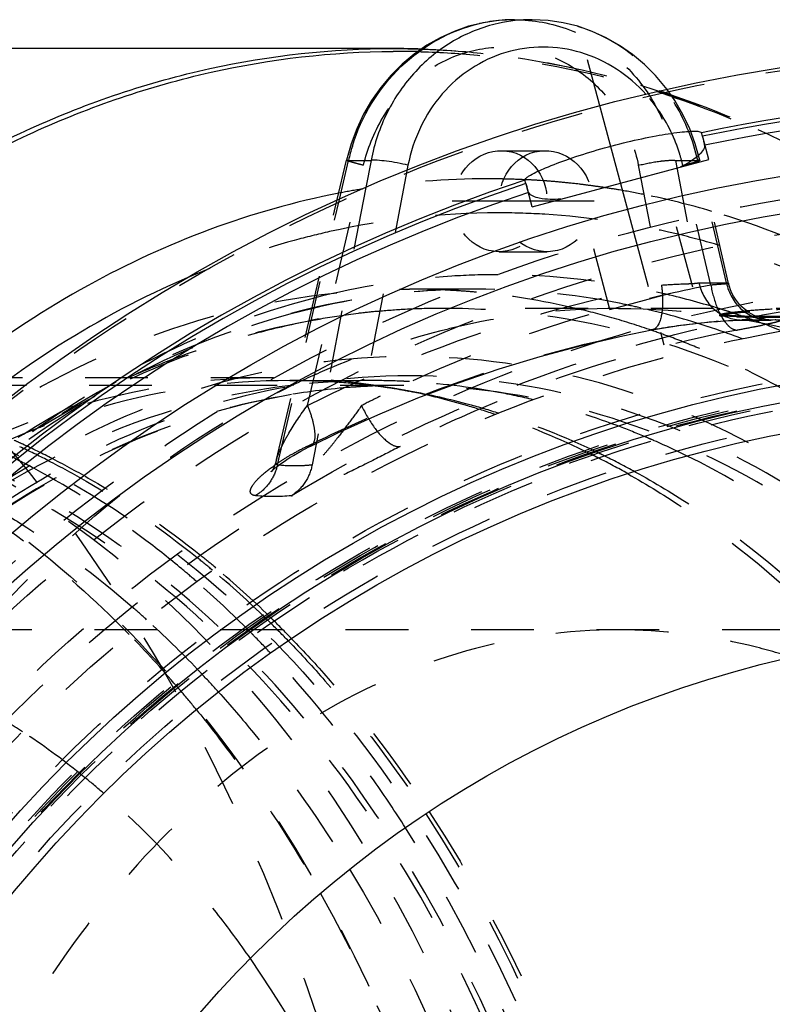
# Model space of a CAD drawing. Header units: millimetres. Extents: x 216 to 771, y 311 to 683.
# Tile 11 of 14: x 486 to 564, y 574 to 676. Entities that reach past the tile are written whole.
import ezdxf

# ---------------------------------------------------------------- set-up
doc = ezdxf.new("R2010")
doc.units = ezdxf.units.MM
doc.header["$LTSCALE"] = 65.185185
doc.linetypes.add('CENTER', pattern=[0.6, 0.375, -0.075, 0.075, -0.075])
doc.linetypes.add('HIDDEN', pattern=[0.2, 0.1, -0.1])
for name, color, linetype in [('FASEN', 7, 'CONTINUOUS'), ('KOERPER', 7, 'CONTINUOUS'), ('KONST.EL_MIT_GEO', 7, 'CONTINUOUS')]:
    doc.layers.add(name, color=color, linetype=linetype)

msp = doc.modelspace()

# ---------------------------------------------------------------- linework, layer by layer
at = {"layer": 'FASEN', "color": 8, "linetype": 'HIDDEN'}
msp.add_circle((591.28, 498.5), 140, dxfattribs=at)
msp.add_open_spline([(454.1, 638.5), (460.6, 638.5), (473.9, 636.61), (492.78, 628.36), (510.02, 615.12), (530.57, 590.92), (548.4, 551.47), (555.53, 498.5), (548.4, 445.53), (530.57, 406.08), (510.02, 381.88), (492.78, 368.64), (473.9, 360.39), (460.6, 358.5), (454.1, 358.5)], degree=3, knots=[0, 0, 0, 0, 0.051729, 0.105332, 0.162247, 0.223214, 0.356475, 0.5, 0.643526, 0.776786, 0.837753, 0.894668, 0.948272, 1, 1, 1, 1], dxfattribs=at)
at = {"layer": 'KOERPER', "color": 8, "linetype": 'HIDDEN'}
for p, q in [((570.84, 646.5), (529.76, 646.5)), ((591.28, 613.1), (451.98, 613.1)), ((492.13, 598.04), (491.99, 598.15))]:
    msp.add_line(p, q, dxfattribs=at)
msp.add_circle((591.28, 498.5), 148, dxfattribs=at)
at = {"layer": 'KOERPER', "color": 7, "linetype": 'Continuous'}
msp.add_circle((591.28, 498.5), 114.6, dxfattribs=at)
at = {"layer": 'KOERPER', "color": 8, "linetype": 'HIDDEN'}
for centre, radius, start, end in [((548.01, 571.28), 75.22, 90.0633, 103.6441), ((446.39, 541.97), 72.34, 56.7831, 58.4114), ((443.92, 538.33), 76.75, 51.2142, 56.7295), ((442.05, 535.97), 79.75, 50.7256, 51.1079), ((441.13, 534.85), 81.21, 48.9723, 50.7213)]:
    msp.add_arc(centre, radius, start, end, dxfattribs=at)
for points, knots in [([(547.93, 646.5), (554.8, 646.5), (568.86, 644.51), (588.82, 635.78), (607.04, 621.78), (628.77, 596.2), (647.62, 554.52), (652.58, 517.56), (652.58, 498.5)], [0, 0, 0, 0, 0.103456, 0.210669, 0.324498, 0.446432, 0.712952, 1, 1, 1, 1]), ([(514.22, 638.61), (515.52, 639.24), (520.71, 641.58), (526.14, 643.38), (530.27, 644.38)], [0, 0, 0, 0, 0.253656, 1, 1, 1, 1]), ([(448.32, 543.87), (450.75, 554.56), (457.23, 574.96), (472, 602.27), (490.9, 624.21), (506.28, 634.79), (514.22, 638.61)], [0, 0, 0, 0, 0.276212, 0.536517, 0.777617, 1, 1, 1, 1]), ([(547.93, 613.1), (542.61, 613.1), (531.72, 611.56), (516.27, 604.8), (502.15, 593.96), (485.33, 574.15), (470.74, 541.88), (466.89, 513.26), (466.89, 498.5)], [0, 0, 0, 0, 0.103456, 0.210669, 0.324498, 0.446432, 0.712952, 1, 1, 1, 1]), ([(565.88, 610.25), (564.42, 610.72), (558.57, 612.36), (552.47, 613.1), (547.93, 613.1)], [0, 0, 0, 0, 0.253025, 1, 1, 1, 1]), ([(509.69, 578.94), (508.56, 580.56), (504, 586.73), (498.73, 592.38), (494.43, 596.11)], [0, 0, 0, 0, 0.258164, 1, 1, 1, 1])]:
    msp.add_open_spline(points, degree=3, knots=knots, dxfattribs=at)
at = {"layer": 'KOERPER', "color": 7, "linetype": 'Continuous'}
msp.add_open_spline([(533.01, 498.5), (533.01, 505.9), (531.11, 533.96), (521.55, 561.92), (509.69, 578.94)], degree=3, knots=[0, 0, 0, 0, 0.262996, 1, 1, 1, 1], dxfattribs=at)
at = {"layer": 'KONST.EL_MIT_GEO', "color": 7, "linetype": 'Continuous'}
for p, q in [((537.1, 676.5), (538.95, 676.5)), ((524.52, 673.5), (404.6, 673.5)), ((556.66, 664.39), (556.56, 664.75)), ((556.72, 664.18), (556.66, 664.39)), ((520.14, 663.6), (519.66, 661.89)), ((518.68, 657.68), (519.66, 661.89)), ((518.93, 657.8), (519.88, 661.88)), ((519.88, 661.88), (522.22, 661.88)), ((522.22, 661.88), (521.67, 659.06)), ((526.06, 661.37), (525.95, 660.8)), ((541.93, 657.85), (554.33, 661.18)), ((538.31, 659.47), (538.21, 659.84)), ((538.31, 659.47), (538.37, 659.26))]:
    msp.add_line(p, q, dxfattribs=at)
at = {"layer": 'KONST.EL_MIT_GEO', "color": 2, "linetype": 'CENTER'}
for p, q in [((544.69, 672.37), (552.64, 642.71)), ((545.41, 657.64), (530.64, 657.64))]:
    msp.add_line(p, q, dxfattribs=at)
at = {"layer": 'KONST.EL_MIT_GEO', "color": 8, "linetype": 'HIDDEN'}
for p, q in [((557.31, 661.97), (556.72, 664.19)), ((556.39, 661.89), (555.91, 663.59)), ((535.74, 662.89), (540.31, 662.89)), ((554.33, 661.18), (557.31, 661.97)), ((515.61, 636.4), (521.44, 661.37)), ((549.99, 661.37), (552.39, 648.92)), ((553.84, 661.88), (556.29, 649.16)), ((553.84, 661.88), (556.17, 661.88)), ((557.52, 648.92), (554.61, 661.37)), ((559.14, 649.16), (556.17, 661.88)), ((559.37, 649.1), (556.39, 661.89)), ((525.95, 660.8), (521.24, 636.4)), ((555.64, 648.69), (552.43, 660.67)), ((521.67, 659.06), (516.1, 630.26)), ((521.32, 658.9), (521.17, 658.88)), ((538.39, 659.86), (538.21, 659.87)), ((538.96, 657.06), (538.36, 659.27)), ((538.63, 659.85), (538.39, 659.86)), ((540.11, 659.76), (539.81, 659.78)), ((547.04, 646.39), (543.83, 658.36)), ((512.41, 630.79), (518.68, 657.68)), ((512.5, 630.26), (518.93, 657.8)), ((538.96, 657.06), (541.93, 657.85)), ((535.72, 656.43), (535.42, 656.43)), ((535.53, 652.39), (540.52, 652.39)), ((503.37, 649.79), (503.12, 649.68)), ((547.04, 646.39), (555.64, 648.69)), ((533.21, 648.5), (526.22, 648.5)), ((548.3, 646.97), (548.02, 647.03)), ((558.45, 645.74), (558.45, 645.84)), ((558.65, 646.39), (558.55, 646.43)), ((558.84, 645.68), (558.84, 645.78)), ((560.15, 645.74), (558.84, 645.78)), ((560.15, 645.64), (558.84, 645.68)), ((560.88, 645.66), (560.68, 645.73)), ((561.54, 646.16), (561.54, 646.26)), ((562.41, 645.59), (562.02, 645.6)), ((562.29, 645.64), (562.03, 645.76)), ((562.45, 645.69), (562.16, 645.7)), ((562.79, 645.59), (562.41, 645.59)), ((562.79, 645.69), (562.45, 645.69)), ((560.68, 645.29), (560.75, 645.29)), ((560.75, 645.29), (561.37, 645.33)), ((561.38, 645.48), (561.26, 645.53)), ((561.37, 645.33), (561.69, 645.33)), ((561.69, 645.33), (563.41, 645.32)), ((561.97, 645.28), (562.88, 645.28)), ((562.88, 645.28), (563.68, 645.29)), ((563.41, 645.32), (564.22, 645.33)), ((563.68, 645.29), (564.22, 645.33)), ((551.41, 644.26), (551.25, 644.25)), ((525.52, 638.5), (454.1, 638.5)), ((512.08, 639.3), (455.23, 639.3)), ((513.78, 639), (522.34, 639)), ((526.2, 637.9), (524.53, 638.2)), ((525.18, 638.08), (525.42, 638.03)), ((515.54, 632.15), (515.89, 632.32)), ((511.86, 629.54), (511.84, 629.52)), ((511.3, 614.28), (511.48, 614.11)), ((511.66, 614.5), (511.83, 614.33)), ((509.68, 612.87), (509.55, 613)), ((504.19, 608.99), (504.34, 608.84)), ((502.04, 607.22), (502.15, 607.1))]:
    msp.add_line(p, q, dxfattribs=at)
at = {"layer": 'KONST.EL_MIT_GEO', "color": 7, "linetype": 'Continuous'}
for points in [[(537.13, 676.5), (535.45, 676.42), (533.89, 676.19), (532.36, 675.81), (530.86, 675.29), (529.41, 674.63), (528.01, 673.84), (526.69, 672.91), (525.44, 671.87)], [(552.98, 669.23), (552.83, 669.44), (551.78, 670.7), (550.62, 671.86), (549.38, 672.9), (548.05, 673.83), (546.66, 674.62), (545.2, 675.28), (543.71, 675.81), (542.17, 676.18), (540.62, 676.42), (538.97, 676.5)], [(525.44, 671.87), (524.28, 670.71), (523.23, 669.45), (522.28, 668.1), (521.44, 666.67), (520.73, 665.16), (520.14, 663.6)]]:
    msp.add_lwpolyline(points, dxfattribs=at)
at = {"layer": 'KONST.EL_MIT_GEO', "color": 8, "linetype": 'HIDDEN'}
for points in [[(555.91, 663.59), (555.33, 665.15), (554.62, 666.66), (553.78, 668.09), (552.98, 669.23)], [(560.99, 646.44), (560.74, 646.67), (560.5, 646.91), (560.28, 647.18), (560.07, 647.47), (559.89, 647.78), (559.72, 648.1), (559.58, 648.44), (559.46, 648.79), (559.37, 649.09)], [(562.03, 645.76), (561.77, 645.89), (561.51, 646.05), (561.25, 646.24), (560.99, 646.44)], [(562.79, 645.46), (562.55, 645.54), (562.29, 645.64)], [(551.41, 644.26), (551.83, 644.34), (552.26, 644.42), (552.69, 644.49), (553.13, 644.56), (553.57, 644.62), (554, 644.69), (554.43, 644.75), (554.86, 644.8), (555.28, 644.85), (555.69, 644.9), (556.09, 644.95), (556.47, 644.99), (556.85, 645.03), (557.22, 645.07), (557.57, 645.1), (557.9, 645.13), (558.22, 645.15), (558.53, 645.18), (558.82, 645.2), (559.09, 645.22), (559.35, 645.24), (559.59, 645.25), (559.81, 645.26), (560.01, 645.27), (560.19, 645.28), (560.35, 645.28), (560.49, 645.29), (560.6, 645.29), (560.68, 645.29)], [(560.75, 645.29), (561.06, 645.29), (561.97, 645.28)], [(563.56, 645.3), (563.41, 645.32), (563.23, 645.35), (563.02, 645.4), (562.79, 645.46)], [(563.76, 645.29), (563.76, 645.29), (563.73, 645.29), (563.67, 645.29), (563.56, 645.3)], [(563.7, 645.29), (563.75, 645.29), (563.76, 645.29)], [(515.95, 632.19), (518.77, 633.57), (522.91, 635.45), (527.08, 637.19), (531.29, 638.78), (535.53, 640.22), (539.79, 641.51), (544.07, 642.66), (548.37, 643.65), (551.41, 644.26)], [(511.84, 629.52), (511.86, 629.54), (511.91, 629.59), (512, 629.68), (512.12, 629.79), (512.27, 629.92), (512.46, 630.07), (512.67, 630.23), (512.92, 630.41), (513.19, 630.6), (513.48, 630.79), (513.8, 631), (514.15, 631.21), (514.52, 631.43), (514.91, 631.65), (515.32, 631.87), (515.76, 632.1), (515.95, 632.19)], [(512.41, 630.79), (512.34, 630.53), (512.24, 630.26), (512.15, 630.03), (512.05, 629.84), (511.97, 629.7), (511.9, 629.6), (511.86, 629.54)]]:
    msp.add_lwpolyline(points, dxfattribs=at)
at = {"layer": 'KONST.EL_MIT_GEO', "color": 7, "linetype": 'Continuous'}
for radius in [175, 163.86, 160, 142.5, 140.7, 137.5]:
    msp.add_circle((591.28, 498.5), radius, dxfattribs=at)
at = {"layer": 'KONST.EL_MIT_GEO', "color": 8, "linetype": 'HIDDEN'}
for radius in [174.71, 161.46, 157.93, 151.5, 150, 148, 143, 141.2, 141, 140.8, 140.5, 140, 138.27]:
    msp.add_circle((591.28, 498.5), radius, dxfattribs=at)
at = {"layer": 'KONST.EL_MIT_GEO', "color": 7, "linetype": 'Continuous'}
for centre, radius, start, end in [((537.14, 660.13), 16.37, 99.0363, 102.4501), ((537.11, 660.33), 16.17, 90.0018, 99.0336), ((538.95, 660.39), 16.11, 90.0155, 102.6215), ((537.16, 660.03), 16.48, 102.4472, 102.8762), ((524.52, 585.83), 87.67, 89.6666, 90), ((524.51, 585.67), 87.83, 88.1297, 89.6662), ((525.02, 586.1), 87.1, 90, 90.3224), ((525.02, 586.03), 87.18, 88.6836, 89.9997), ((591.28, 498.5), 169.84, 78.2065, 101.7935), ((591.28, 498.5), 169.46, 78.2136, 101.7864), ((591.28, 498.5), 168.5, 78.2222, 101.7778), ((539.69, 657.32), 20.33, 162.7022, 167.0292), ((591.28, 498.5), 169.84, 108.2065, 71.7935), ((591.28, 498.5), 169.46, 108.2136, 71.7864), ((591.28, 498.5), 168.5, 108.2222, 71.7778)]:
    msp.add_arc(centre, radius, start, end, dxfattribs=at)
at = {"layer": 'KONST.EL_MIT_GEO', "color": 8, "linetype": 'HIDDEN'}
for centre, radius, start, end in [((523.62, 579.34), 94.04, 71.465, 72.5174), ((523.06, 578.81), 94.87, 71.3392, 72.1452), ((537.89, 657.46), 17.17, 13.1528, 17.4883), ((540.62, 717.25), 57.6, 284.0601, 284.2164), ((543.1, 707.5), 47.55, 284.1988, 284.8203), ((534.42, 578.53), 81.44, 90.026, 99.2549), ((534.38, 579.44), 80.52, 89.1034, 89.9999), ((534.38, 579.36), 80.6, 88.8478, 89.1035), ((534.37, 579.21), 80.75, 87.2758, 88.8474), ((534.36, 578.96), 81.01, 86.1425, 86.9797), ((534.35, 578.8), 81.17, 85.5162, 85.9294), ((534.34, 578.65), 81.32, 84.5198, 85.516), ((534.32, 578.4), 81.57, 83.2255, 84.5196), ((534.28, 578.14), 81.83, 82.3117, 83.2257), ((534.26, 577.92), 82.05, 81.5124, 82.3117), ((534.22, 577.66), 82.31, 80.3536, 81.5122), ((534.6, 577.35), 82.63, 99.3506, 100.9809), ((534.14, 577.23), 82.75, 78.5083, 80.3528), ((533.79, 575.61), 84.41, 73.5865, 78.4945), ((535.44, 576.77), 79.66, 90.0162, 102.7042), ((535.41, 577.44), 78.99, 86.4633, 89.7747), ((533.31, 569.11), 87.61, 65.1371, 73.3077), ((557.71, 802.57), 153.42, 269.4692, 270.5308), ((526.22, 573.57), 74.93, 87.165, 89.9984), ((526.21, 573.25), 75.25, 85.9586, 87.1658), ((526.19, 573.01), 75.49, 84.6935, 85.9585), ((526.04, 571.79), 76.72, 76.972, 84.6687), ((533.15, 572.58), 75.92, 78.7084, 89.9587), ((532.86, 571.03), 77.49, 76.9989, 78.5079), ((529.8, 569.22), 77.28, 90.0335, 100.4739), ((529.88, 571.3), 75.21, 96.8799, 99.8829), ((529.79, 571.98), 74.53, 95.3343, 96.8769), ((529.77, 572.22), 74.28, 93.1009, 95.3341), ((529.76, 572.38), 74.12, 90.0007, 93.1004), ((525.62, 569.92), 78.64, 74.0397, 76.9768), ((532.42, 569.23), 79.35, 71.7556, 76.982), ((534.35, 569.07), 81.05, 72.6329, 72.9126), ((534.25, 568.74), 81.4, 71.8913, 72.5575), ((534.1, 568.27), 81.89, 71.0608, 71.8911), ((564.97, 831.6), 185.93, 268.5161, 269.1342), ((564.98, 831.97), 186.39, 268.5158, 269.0897), ((533.94, 567.81), 82.37, 70.6317, 70.9065), ((565.36, 593.14), 53.26, 94.4384, 94.6291), ((565.64, 589.55), 56.86, 94.1286, 94.4373), ((570.85, 517.34), 129.16, 90.0023, 94.1345), ((570.87, 517.13), 129.47, 93.0807, 94.1306), ((564.76, 822.42), 176.74, 269.3617, 271.4631), ((564.76, 822.19), 176.61, 269.3612, 271.4628), ((530, 570.56), 75.96, 100.272, 100.8147), ((529.97, 570.73), 75.78, 99.8799, 100.2719), ((525.12, 568.18), 80.45, 70.9367, 74.0378), ((531.67, 566.9), 81.8, 69.1246, 71.7658), ((466.7, 1136.26), 500.82, 280.7672, 280.962), ((561.38, 624.59), 20.74, 90.8704, 91.7792), ((561.26, 632.48), 12.85, 89.5444, 90.9027), ((533.7, 567.13), 83.1, 68.9633, 70.5386), ((532.54, 796.67), 154.91, 280.9363, 281.2963), ((533.35, 566.24), 84.05, 67.9385, 68.9643), ((560.43, 595.55), 49.56, 99.9481, 100.6734), ((524.64, 566.78), 81.92, 69.5981, 70.9414), ((524.16, 565.51), 83.29, 67.2522, 69.5951), ((512.04, 568.17), 71.13, 79.8895, 89.966), ((513.78, 569.01), 69.99, 89.5588, 90), ((522.36, 568.45), 70.55, 90.0115, 96.6414), ((513.77, 568.75), 70.25, 86.5854, 89.557), ((513.74, 568.22), 70.78, 83.5086, 86.5843), ((513.7, 567.88), 71.12, 83.0704, 83.5104), ((513.68, 567.65), 71.35, 81.5482, 83.0698), ((522.34, 568.83), 70.17, 87.3965, 89.9987), ((525.52, 568.58), 69.92, 90.0013, 92.5839), ((522.33, 568.61), 70.39, 86.8262, 87.3974), ((522.26, 567.74), 71.26, 79.3195, 86.808), ((525.59, 567.59), 70.92, 94.0499, 99.4311), ((525.53, 568.28), 70.22, 92.5835, 94.0415), ((513.62, 567.27), 71.74, 79.902, 81.548), ((511.87, 567.14), 72.17, 79.3722, 79.9027), ((511.83, 566.93), 72.38, 78.5592, 79.1811), ((511.59, 565.82), 73.53, 73.6655, 78.5451), ((513.41, 566.19), 72.84, 74.8274, 79.8899), ((522.03, 566.47), 72.56, 76.408, 79.3257), ((584.77, 512.41), 139.32, 116.2492, 117.13), ((512.94, 564.42), 74.67, 72.3907, 74.8338), ((511.05, 563.94), 75.48, 71.3565, 73.6738), ((510.07, 561.12), 78.46, 63.5797, 71.337), ((512.02, 561.62), 77.62, 64.3769, 72.3707), ((452.43, 559.37), 80.38, 65.282, 65.9959), ((451.79, 558.01), 81.88, 62.8802, 65.2766), ((520.05, 560.37), 78.98, 66.9729, 67.2084), ((519.93, 560.09), 79.28, 66.4172, 66.9727), ((519.33, 558.74), 80.76, 63.7314, 66.4102), ((451.66, 558.03), 81.55, 63.0217, 65.3136), ((527, 608.53), 26.25, 119.2063, 122.0831), ((529.83, 603.48), 32.03, 116.498, 119.2198), ((508.44, 557.6), 82.34, 63.4312, 63.653), ((510.49, 558.19), 81.37, 64.2162, 64.4512), ((510.33, 557.86), 81.74, 63.7229, 64.216), ((448.01, 556.8), 82.92, 61.818, 63.8968), ((524.28, 612.87), 21.13, 122.0844, 124.8263), ((514.28, 645.87), 15.71, 263.495, 271.3702), ((514.25, 647.11), 16.95, 271.3799, 276.2762), ((508.28, 557.28), 82.7, 62.9557, 63.431), ((507.6, 555.97), 84.18, 60.6314, 62.9502), ((509.66, 556.51), 83.24, 61.2996, 63.7169), ((513.71, 629.36), 2.34, 275.8577, 278.5969), ((442.35, 543.83), 98.56, 49.9586, 51.1703), ((442.51, 543.89), 98.82, 49.9398, 51.1593), ((438.21, 542.51), 100.29, 48.9126, 50.0847), ((439.83, 540.85), 102.47, 45.7724, 49.9485), ((440.04, 540.98), 102.64, 45.7481, 49.93), ((434.9, 538.8), 105.25, 44.8262, 48.8802), ((431.52, 540.06), 100.15, 47.7111, 48.8649), ((419.79, 536.83), 108.25, 44.4321, 45.5018), ((428.93, 537.23), 103.99, 43.6377, 47.7015), ((436.66, 537.51), 107.08, 45.4138, 45.6751), ((436.86, 537.62), 107.26, 45.404, 45.6576), ((435.73, 536.49), 108.86, 44.0505, 45.4012), ((432.34, 536.23), 108.88, 44.4628, 44.7387), ((435.64, 536.48), 108.52, 44.0498, 45.4113), ((416.82, 533.94), 112.4, 40.6907, 44.4227), ((431.19, 535.11), 110.48, 43.1471, 44.4603), ((425.56, 533.93), 108.71, 43.2911, 43.558), ((424.37, 532.82), 110.33, 41.988, 43.2886), ((413.04, 530.61), 117.44, 40.3978, 40.6408), ((411.84, 529.59), 119.02, 39.1929, 40.3956)]:
    msp.add_arc(centre, radius, start, end, dxfattribs=at)
for centre, major_axis in [((535.64, 657.64), (0.7, 5.21)), ((540.41, 657.64), (-0.7, 5.21))]:
    msp.add_ellipse(centre, major_axis=major_axis, ratio=0.921388, dxfattribs=at)
for points, knots in [([(537.13, 676.5), (539.07, 676.5), (543.01, 675.77), (548.16, 672.62), (552.02, 667.82), (553.44, 663.91), (553.84, 661.88)], [0, 0, 0, 0, 0.243001, 0.489092, 0.741311, 1, 1, 1, 1]), ([(556.17, 661.88), (555.7, 663.92), (554.14, 667.84), (550.13, 672.62), (544.9, 675.76), (540.92, 676.5), (538.97, 676.5)], [0, 0, 0, 0, 0.25845, 0.511764, 0.758502, 1, 1, 1, 1]), ([(404.6, 673.5), (412.73, 673.5), (429.35, 671.14), (452.95, 660.82), (474.5, 644.27), (500.19, 614.03), (517.73, 575.2), (526.78, 532.55), (529.13, 498.5), (526.78, 464.45), (517.73, 421.8), (500.19, 382.97), (474.5, 352.73), (452.95, 336.18), (429.35, 325.86), (412.73, 323.5), (404.6, 323.5)], [0, 0, 0, 0, 0.051692, 0.105258, 0.162132, 0.223055, 0.356218, 0.427422, 0.5, 0.572578, 0.643782, 0.776945, 0.837868, 0.894742, 0.948308, 1, 1, 1, 1]), ([(521.44, 661.37), (521.84, 663.08), (523.16, 666.38), (526.54, 670.4), (530.97, 673.04), (535.95, 673.96), (540.9, 673.05), (545.24, 670.4), (548.47, 666.36), (549.66, 663.07), (549.99, 661.37)], [0, 0, 0, 0, 0.130135, 0.25776, 0.382061, 0.503633, 0.624341, 0.746467, 0.871602, 1, 1, 1, 1]), ([(524.52, 673.5), (532.64, 673.5), (549.27, 671.14), (572.87, 660.82), (594.42, 644.27), (620.1, 614.03), (637.64, 575.2), (646.7, 532.55), (649.05, 498.5), (646.7, 464.45), (637.64, 421.8), (620.1, 382.97), (594.42, 352.73), (572.87, 336.18), (549.27, 325.86), (532.64, 323.5), (524.52, 323.5)], [0, 0, 0, 0, 0.051692, 0.105258, 0.162132, 0.223055, 0.356218, 0.427422, 0.5, 0.572578, 0.643782, 0.776945, 0.837868, 0.894742, 0.948308, 1, 1, 1, 1]), ([(527.38, 673.45), (529.46, 673.39), (537.85, 672.81), (546.14, 671.04), (552.14, 669.11)], [0, 0, 0, 0, 0.248338, 1, 1, 1, 1]), ([(527.02, 673.18), (529.11, 673.14), (537.51, 672.64), (545.84, 670.93), (551.87, 669.03)], [0, 0, 0, 0, 0.24839, 1, 1, 1, 1]), ([(554.27, 662.62), (554.09, 663.19), (553.27, 665.4), (551.97, 667.43), (550.8, 668.74)], [0, 0, 0, 0, 0.252957, 1, 1, 1, 1]), ([(553.41, 668.69), (559.65, 666.58), (571.98, 660.93), (583.01, 653.07), (588.27, 648.63)], [0, 0, 0, 0, 0.488699, 1, 1, 1, 1]), ([(553.51, 668.5), (559.75, 666.4), (572.1, 660.77), (583.14, 652.9), (588.41, 648.45)], [0, 0, 0, 0, 0.488393, 1, 1, 1, 1]), ([(521.44, 661.37), (521.19, 661.43), (520.76, 661.54), (520.26, 661.68), (519.95, 661.77), (519.79, 661.82), (519.72, 661.86), (519.66, 661.88), (519.66, 661.89)], [0, 0, 0, 0, 0.405913, 0.724476, 0.841681, 0.927435, 0.980221, 1, 1, 1, 1]), ([(549.99, 661.37), (550.73, 661.55), (551.79, 661.76), (553.08, 661.89), (553.62, 661.91), (553.84, 661.88)], [0, 0, 0, 0, 0.585625, 0.832932, 1, 1, 1, 1]), ([(555.26, 661.53), (555.51, 661.6), (555.88, 661.71), (556.25, 661.81), (556.36, 661.87)], [0, 0, 0, 0, 0.66877, 1, 1, 1, 1]), ([(556.39, 661.89), (556.38, 661.91), (556.28, 661.89), (556.22, 661.89), (556.17, 661.88)], [0, 0, 0, 0, 0.267784, 1, 1, 1, 1]), ([(556.36, 661.87), (556.37, 661.87), (556.38, 661.88), (556.39, 661.89), (556.39, 661.89)], [0, 0, 0, 0, 0.680233, 1, 1, 1, 1]), ([(558.47, 653.03), (556.98, 653.47), (551.03, 655.07), (544.89, 655.99), (540.28, 656.28)], [0, 0, 0, 0, 0.252254, 1, 1, 1, 1]), ([(576.81, 648.4), (575.27, 649.27), (569.13, 652.53), (562.62, 655.11), (557.64, 656.58)], [0, 0, 0, 0, 0.254572, 1, 1, 1, 1]), ([(517.92, 654.48), (516.69, 654.2), (511.74, 652.97), (506.9, 651.28), (503.37, 649.79)], [0, 0, 0, 0, 0.247681, 1, 1, 1, 1]), ([(535.42, 650), (533.82, 650), (527.39, 649.8), (520.99, 648.77), (516.31, 647.57)], [0, 0, 0, 0, 0.248891, 1, 1, 1, 1]), ([(558.17, 646.54), (556.31, 647.11), (548.88, 649.11), (541.16, 650), (535.42, 650)], [0, 0, 0, 0, 0.252786, 1, 1, 1, 1]), ([(515.61, 636.4), (518.53, 637.87), (530.32, 643.3), (542.86, 647.11), (552.39, 648.92)], [0, 0, 0, 0, 0.251949, 1, 1, 1, 1]), ([(557.52, 648.92), (554.55, 648.35), (542.74, 645.68), (531.3, 641.38), (523.15, 637.36)], [0, 0, 0, 0, 0.249655, 1, 1, 1, 1]), ([(552.39, 648.92), (552.48, 648.35), (552.55, 647.25), (552.46, 645.71), (551.98, 644.37), (551.41, 644.27)], [0, 0, 0, 0, 0.349006, 0.646586, 1, 1, 1, 1]), ([(552.39, 648.92), (553.15, 648.99), (554.24, 649.03), (555.54, 649.08), (556.08, 649.12), (556.29, 649.16)], [0, 0, 0, 0, 0.586687, 0.835805, 1, 1, 1, 1]), ([(556.29, 649.16), (556.51, 648.12), (557.6, 646.14), (559.73, 645.3), (560.75, 645.29)], [0, 0, 0, 0, 0.512047, 1, 1, 1, 1]), ([(559.37, 649.09), (559.38, 649.08), (559.31, 649.07), (559.24, 649.05), (559.07, 649.04), (558.75, 649.01), (558.22, 648.98), (557.77, 648.94), (557.52, 648.92)], [0, 0, 0, 0, 0.018882, 0.071156, 0.157271, 0.2752, 0.594252, 1, 1, 1, 1]), ([(557.52, 648.92), (557.66, 648.14), (558.04, 646.76), (558.69, 645.45), (559.1, 644.96)], [0, 0, 0, 0, 0.551086, 1, 1, 1, 1]), ([(559.14, 649.16), (559.19, 649.15), (559.26, 649.13), (559.37, 649.12), (559.37, 649.09)], [0, 0, 0, 0, 0.715437, 1, 1, 1, 1]), ([(559.14, 649.16), (559.36, 648.11), (560.47, 646.1), (562.65, 645.28), (563.68, 645.29)], [0, 0, 0, 0, 0.512103, 1, 1, 1, 1]), ([(526.22, 348.5), (519.26, 348.5), (505.01, 350.52), (484.78, 359.37), (466.31, 373.55), (444.29, 399.48), (425.19, 441.75), (417.55, 498.5), (425.19, 555.25), (444.29, 597.52), (466.31, 623.45), (484.78, 637.63), (505.01, 646.48), (519.26, 648.5), (526.22, 648.5)], [0, 0, 0, 0, 0.05173, 0.105334, 0.162249, 0.223216, 0.356476, 0.5, 0.643524, 0.776784, 0.837751, 0.894666, 0.94827, 1, 1, 1, 1]), ([(533.21, 648.5), (526.24, 648.5), (511.99, 646.48), (491.76, 637.64), (473.29, 623.45), (451.27, 597.52), (432.17, 555.25), (424.53, 498.5), (432.17, 441.75), (451.27, 399.48), (473.29, 373.55), (491.76, 359.36), (511.99, 350.52), (526.24, 348.5), (533.21, 348.5)], [0, 0, 0, 0, 0.051729, 0.105334, 0.162249, 0.223216, 0.356476, 0.5, 0.643524, 0.776784, 0.837751, 0.894666, 0.948271, 1, 1, 1, 1]), ([(533.21, 648.5), (531.77, 648.5), (526.01, 648.33), (520.27, 647.48), (516.06, 646.47)], [0, 0, 0, 0, 0.248722, 1, 1, 1, 1]), ([(516.31, 647.57), (510.16, 645.99), (497.89, 641.21), (481.08, 629.94), (465.95, 614.81), (457.5, 602.81), (453.64, 596.36)], [0, 0, 0, 0, 0.229941, 0.471525, 0.727864, 1, 1, 1, 1]), ([(516.06, 646.47), (510, 645.03), (497.87, 640.51), (481.18, 629.55), (466.07, 614.65), (457.62, 602.75), (453.75, 596.33)], [0, 0, 0, 0, 0.227923, 0.468662, 0.725679, 1, 1, 1, 1]), ([(634.41, 498.5), (634.41, 517.56), (629.45, 554.52), (610.6, 596.2), (588.87, 621.78), (570.65, 635.78), (550.69, 644.51), (536.63, 646.5), (529.76, 646.5)], [0, 0, 0, 0, 0.287048, 0.553568, 0.675502, 0.789331, 0.896544, 1, 1, 1, 1]), ([(558.45, 645.74), (558.45, 645.76), (558.55, 645.8), (558.69, 645.84), (558.97, 645.89), (559.5, 645.97), (560.37, 646.07), (561.12, 646.13), (561.54, 646.16)], [0, 0, 0, 0, 0.021869, 0.075774, 0.16218, 0.279383, 0.596371, 1, 1, 1, 1]), ([(558.45, 645.84), (558.45, 645.87), (558.58, 645.9), (558.74, 645.95), (559.08, 646.01), (559.33, 646.05), (559.47, 646.07)], [0, 0, 0, 0, 0.076721, 0.270347, 0.580557, 1, 1, 1, 1]), ([(558.84, 645.78), (558.74, 645.78), (558.65, 645.79), (558.45, 645.81), (558.45, 645.84)], [0, 0, 0, 0, 0.730846, 1, 1, 1, 1]), ([(558.84, 645.68), (558.74, 645.68), (558.65, 645.69), (558.45, 645.71), (558.45, 645.74)], [0, 0, 0, 0, 0.730826, 1, 1, 1, 1]), ([(559.47, 646.07), (559.59, 646.08), (560.11, 646.14), (560.64, 646.19), (561.06, 646.23)], [0, 0, 0, 0, 0.214695, 1, 1, 1, 1]), ([(515.75, 645.17), (513.85, 644.8), (506.17, 643.03), (498.77, 640.09), (493.51, 637.34)], [0, 0, 0, 0, 0.2461, 1, 1, 1, 1]), ([(497.97, 639.74), (499.41, 640.36), (505.17, 642.69), (511.19, 644.37), (515.75, 645.21)], [0, 0, 0, 0, 0.253037, 1, 1, 1, 1]), ([(551.87, 644.37), (553.52, 644.66), (556.47, 645.04), (559.44, 645.28), (560.73, 645.32)], [0, 0, 0, 0, 0.565317, 1, 1, 1, 1]), ([(559.1, 644.96), (559.19, 644.85), (559.5, 644.51), (559.94, 644.24), (560.26, 644.25)], [0, 0, 0, 0, 0.311931, 1, 1, 1, 1]), ([(564.22, 645.33), (564.34, 645.33), (564.54, 645.31), (564.73, 645.34), (564.89, 645.25), (564.67, 645.17), (564.48, 645.11), (564.05, 645), (563.52, 644.89), (563.11, 644.81), (562.89, 644.76)], [0, 0, 0, 0, 0.133718, 0.213097, 0.239952, 0.282246, 0.380058, 0.533884, 0.741709, 1, 1, 1, 1]), ([(515.89, 632.32), (518.7, 633.71), (530.04, 638.89), (542.09, 642.53), (551.25, 644.25)], [0, 0, 0, 0, 0.252064, 1, 1, 1, 1]), ([(560.26, 644.25), (551.15, 642.52), (539.2, 638.84), (528, 633.57), (525.23, 632.15)], [0, 0, 0, 0, 0.749032, 1, 1, 1, 1]), ([(572.4, 637.88), (571.46, 638.41), (567.7, 640.44), (563.8, 642.19), (560.82, 643.33)], [0, 0, 0, 0, 0.253096, 1, 1, 1, 1]), ([(627.34, 498.5), (627.34, 516.92), (623.63, 544.39), (611.13, 577.82), (598.64, 599.61), (583.34, 617.62), (565.73, 631.14), (546.44, 639.57), (526.22, 642.45), (506.01, 639.57), (486.71, 631.14), (469.11, 617.62), (453.81, 599.61), (441.31, 577.82), (428.81, 544.39), (425.11, 516.92), (425.11, 498.5)], [0, 0, 0, 0, 0.143395, 0.211975, 0.276985, 0.337897, 0.394761, 0.448319, 0.5, 0.551681, 0.605239, 0.662103, 0.723015, 0.788025, 0.856605, 1, 1, 1, 1]), ([(566.86, 637.05), (566.01, 637.55), (562.6, 639.48), (559.06, 641.18), (556.37, 642.32)], [0, 0, 0, 0, 0.252916, 1, 1, 1, 1]), ([(526.22, 639.5), (519.68, 639.5), (506.28, 637.6), (487.27, 629.29), (469.9, 615.95), (449.2, 591.58), (431.25, 551.85), (424.07, 498.5), (431.25, 445.15), (449.2, 405.42), (469.9, 381.05), (487.27, 367.71), (506.28, 359.4), (519.68, 357.5), (526.22, 357.5)], [0, 0, 0, 0, 0.051729, 0.105334, 0.162249, 0.223216, 0.356476, 0.5, 0.643524, 0.776784, 0.837751, 0.894666, 0.948271, 1, 1, 1, 1]), ([(433.34, 560.42), (436.33, 569.51), (443.57, 586.78), (458.42, 609.63), (476.49, 627.85), (490.68, 636.56), (497.97, 639.74)], [0, 0, 0, 0, 0.273211, 0.531311, 0.773039, 1, 1, 1, 1]), ([(438.54, 639.7), (445.1, 639.7), (458.51, 637.8), (477.55, 629.47), (494.94, 616.12), (515.67, 591.71), (533.65, 551.92), (540.84, 498.5), (533.65, 445.08), (515.67, 405.29), (494.94, 380.88), (477.55, 367.53), (458.51, 359.2), (445.1, 357.3), (438.54, 357.3)], [0, 0, 0, 0, 0.05173, 0.105334, 0.162249, 0.223216, 0.356476, 0.5, 0.643524, 0.776784, 0.837751, 0.894666, 0.94827, 1, 1, 1, 1]), ([(526.22, 357.5), (532.77, 357.5), (546.17, 359.4), (565.18, 367.71), (582.54, 381.05), (603.24, 405.42), (621.2, 445.15), (628.38, 498.5), (621.2, 551.85), (603.24, 591.58), (582.54, 615.95), (565.18, 629.29), (546.17, 637.6), (532.77, 639.5), (526.22, 639.5)], [0, 0, 0, 0, 0.051729, 0.105334, 0.162249, 0.223216, 0.356476, 0.5, 0.643524, 0.776784, 0.837751, 0.894666, 0.948271, 1, 1, 1, 1]), ([(512.08, 639.3), (505.54, 639.3), (492.16, 637.4), (473.18, 629.1), (455.84, 615.79), (435.17, 591.45), (417.24, 551.77), (410.07, 498.5), (417.24, 445.23), (435.17, 405.55), (455.84, 381.21), (473.18, 367.9), (492.16, 359.6), (505.54, 357.7), (512.08, 357.7)], [0, 0, 0, 0, 0.05173, 0.105334, 0.162249, 0.223216, 0.356476, 0.5, 0.643524, 0.776784, 0.837751, 0.894666, 0.94827, 1, 1, 1, 1]), ([(513.78, 639), (507.25, 639), (493.9, 637.11), (474.96, 628.82), (457.66, 615.54), (437.03, 591.25), (419.14, 551.66), (411.99, 498.5), (419.14, 445.34), (437.03, 405.75), (457.66, 381.46), (474.96, 368.18), (493.9, 359.89), (507.25, 358), (513.78, 358)], [0, 0, 0, 0, 0.05173, 0.105334, 0.162249, 0.223216, 0.356476, 0.5, 0.643524, 0.776784, 0.837751, 0.894666, 0.94827, 1, 1, 1, 1]), ([(525.52, 638.5), (519.05, 638.5), (505.82, 636.62), (487.03, 628.39), (469.84, 615.18), (449.32, 590.99), (431.51, 551.51), (424.38, 498.5), (431.51, 445.49), (449.32, 406.01), (469.84, 381.82), (487.03, 368.61), (505.82, 360.38), (519.05, 358.5), (525.52, 358.5)], [0, 0, 0, 0, 0.051492, 0.104916, 0.161739, 0.222702, 0.356152, 0.5, 0.643847, 0.777298, 0.838261, 0.895084, 0.948508, 1, 1, 1, 1]), ([(446.32, 357.8), (452.85, 357.8), (466.22, 359.7), (485.19, 367.99), (502.52, 381.3), (523.17, 405.62), (541.09, 445.27), (548.26, 498.5), (541.09, 551.73), (523.17, 591.38), (502.52, 615.7), (485.19, 629.01), (466.22, 637.3), (452.85, 639.2), (446.32, 639.2)], [0, 0, 0, 0, 0.05173, 0.105334, 0.162249, 0.223216, 0.356476, 0.5, 0.643524, 0.776784, 0.837751, 0.894666, 0.94827, 1, 1, 1, 1]), ([(514.2, 638.53), (506.04, 637.58), (489.42, 632.59), (475.27, 622.71), (468.77, 616.82)], [0, 0, 0, 0, 0.483578, 1, 1, 1, 1]), ([(525.52, 358.5), (532.02, 358.5), (545.32, 360.39), (564.2, 368.64), (581.44, 381.88), (601.99, 406.08), (619.81, 445.53), (626.95, 498.5), (619.81, 551.47), (601.99, 590.92), (581.44, 615.12), (564.2, 628.36), (545.32, 636.61), (532.02, 638.5), (525.52, 638.5)], [0, 0, 0, 0, 0.05173, 0.105334, 0.162249, 0.223216, 0.356476, 0.5, 0.643524, 0.776784, 0.837751, 0.894666, 0.94827, 1, 1, 1, 1]), ([(513.97, 637.54), (508.32, 636.61), (496.98, 633.28), (481.16, 624.42), (466.69, 611.94), (458.45, 601.77), (454.65, 596.25)], [0, 0, 0, 0, 0.23159, 0.473191, 0.728716, 1, 1, 1, 1]), ([(493.51, 637.34), (483.45, 632.08), (464.35, 616.8), (450.83, 596.67), (445.09, 585.48)], [0, 0, 0, 0, 0.474454, 1, 1, 1, 1]), ([(451.98, 360.23), (458.4, 360.23), (471.53, 362.09), (490.18, 370.25), (507.2, 383.32), (527.5, 407.22), (545.11, 446.19), (552.15, 498.5), (545.11, 550.81), (527.5, 589.78), (507.2, 613.68), (490.18, 626.75), (471.53, 634.91), (458.4, 636.77), (451.98, 636.77)], [0, 0, 0, 0, 0.05173, 0.105334, 0.162249, 0.223216, 0.356476, 0.5, 0.643524, 0.776784, 0.837751, 0.894666, 0.94827, 1, 1, 1, 1]), ([(512.41, 630.79), (512.51, 631.25), (512.93, 632.18), (513.96, 634.08), (514.92, 635.48), (515.61, 636.4)], [0, 0, 0, 0, 0.21785, 0.467067, 1, 1, 1, 1]), ([(515.61, 636.4), (515.81, 635.92), (516.14, 635.01), (516.38, 633.76), (516.41, 632.8), (516.13, 632.29), (515.94, 632.19)], [0, 0, 0, 0, 0.353832, 0.649092, 0.862377, 1, 1, 1, 1]), ([(521.24, 636.4), (520.83, 635.83), (520, 634.7), (518.94, 633.3), (518.06, 632.18), (517.4, 631.39), (516.84, 630.77), (516.42, 630.4), (516.2, 630.26), (516.1, 630.26)], [0, 0, 0, 0, 0.259149, 0.523472, 0.656026, 0.78695, 0.910789, 0.963635, 1, 1, 1, 1]), ([(521.24, 636.4), (521.6, 635.6), (522.4, 634.21), (523.47, 632.98), (524.06, 632.56)], [0, 0, 0, 0, 0.550271, 1, 1, 1, 1]), ([(550.64, 633.18), (549.69, 633.58), (545.92, 635.08), (542.03, 636.28), (539.08, 636.99)], [0, 0, 0, 0, 0.252527, 1, 1, 1, 1]), ([(451.98, 361), (458.36, 361), (471.43, 362.85), (489.97, 370.96), (506.9, 383.96), (527.08, 407.73), (544.59, 446.48), (551.6, 498.5), (544.59, 550.52), (527.08, 589.27), (506.9, 613.04), (489.97, 626.04), (471.43, 634.15), (458.36, 636), (451.98, 636)], [0, 0, 0, 0, 0.05173, 0.105334, 0.162249, 0.223216, 0.356476, 0.5, 0.643524, 0.776784, 0.837751, 0.894666, 0.94827, 1, 1, 1, 1]), ([(524.06, 632.56), (524.16, 632.48), (524.51, 632.25), (524.95, 632.1), (525.23, 632.15)], [0, 0, 0, 0, 0.309267, 1, 1, 1, 1]), ([(525.23, 632.15), (524.23, 631.63), (522.18, 630.59), (519.17, 629.1), (516.77, 627.96), (515.09, 627.31), (514.37, 627.1), (514.06, 627.05)], [0, 0, 0, 0, 0.276652, 0.560341, 0.8191, 0.923321, 1, 1, 1, 1]), ([(488.65, 630.7), (490, 630.02), (495.42, 627.07), (500.52, 623.53), (504.15, 620.61)], [0, 0, 0, 0, 0.245072, 1, 1, 1, 1]), ([(489.12, 630.89), (490.46, 630.21), (495.83, 627.27), (500.89, 623.76), (504.49, 620.86)], [0, 0, 0, 0, 0.245115, 1, 1, 1, 1]), ([(512.5, 630.26), (512.41, 630.26), (512.35, 630.49), (512.37, 630.62), (512.38, 630.67)], [0, 0, 0, 0, 0.650978, 1, 1, 1, 1]), ([(516.1, 630.26), (515.98, 629.6), (515.47, 628.34), (514.5, 627.38), (513.95, 627.04)], [0, 0, 0, 0, 0.508352, 1, 1, 1, 1]), ([(580.34, 612.58), (578.43, 614.52), (570.81, 621.71), (562.03, 627.73), (555.07, 631.16)], [0, 0, 0, 0, 0.259705, 1, 1, 1, 1]), ([(502.56, 619.43), (501.34, 620.45), (496.48, 624.31), (491.24, 627.71), (487.17, 629.89)], [0, 0, 0, 0, 0.255548, 1, 1, 1, 1]), ([(510.23, 627.04), (510.1, 627.05), (509.86, 627.09), (509.64, 627.39), (509.72, 627.78), (510.07, 628.39), (510.92, 629.25), (511.74, 629.87), (512.22, 630.21)], [0, 0, 0, 0, 0.084464, 0.147166, 0.220871, 0.32317, 0.614327, 1, 1, 1, 1]), ([(548.88, 629.33), (550.92, 628.18), (559.14, 623.1), (566.52, 616.72), (571.56, 611.41)], [0, 0, 0, 0, 0.242127, 1, 1, 1, 1]), ([(549.64, 629.53), (551.71, 628.39), (560.09, 623.34), (567.61, 616.93), (572.74, 611.58)], [0, 0, 0, 0, 0.242049, 1, 1, 1, 1]), ([(481.62, 626.62), (483, 625.86), (488.56, 622.59), (493.74, 618.69), (497.41, 615.49)], [0, 0, 0, 0, 0.244626, 1, 1, 1, 1]), ([(480.8, 626.11), (482.11, 625.25), (487.35, 621.61), (492.22, 617.43), (495.66, 614.05)], [0, 0, 0, 0, 0.244636, 1, 1, 1, 1]), ([(513.64, 611.93), (514.94, 610.59), (520.12, 604.95), (524.74, 598.81), (527.91, 593.97)], [0, 0, 0, 0, 0.243926, 1, 1, 1, 1]), ([(513.97, 612.18), (515.27, 610.83), (520.46, 605.2), (525.08, 599.05), (528.26, 594.2)], [0, 0, 0, 0, 0.243934, 1, 1, 1, 1]), ([(525.8, 592.52), (524.75, 594.18), (520.5, 600.53), (515.69, 606.52), (511.8, 610.67)], [0, 0, 0, 0, 0.256243, 1, 1, 1, 1]), ([(506.38, 606.63), (507.63, 605.24), (512.59, 599.44), (516.99, 593.16), (519.99, 588.23)], [0, 0, 0, 0, 0.243978, 1, 1, 1, 1]), ([(504.08, 604.8), (505.26, 603.34), (509.98, 597.27), (514.14, 590.78), (516.97, 585.71)], [0, 0, 0, 0, 0.244312, 1, 1, 1, 1]), ([(527.91, 593.97), (536.74, 580.48), (550.08, 549.22), (556.58, 498.5), (550.08, 447.78), (536.74, 416.52), (527.91, 403.03)], [0, 0, 0, 0, 0.241576, 0.5, 0.758424, 1, 1, 1, 1]), ([(528.26, 594.2), (537.11, 580.69), (550.49, 549.35), (557.01, 498.5), (550.49, 447.65), (537.11, 416.31), (528.26, 402.8)], [0, 0, 0, 0, 0.241569, 0.5, 0.758431, 1, 1, 1, 1]), ([(525.8, 404.48), (534.32, 417.86), (547.18, 448.66), (553.46, 498.5), (547.18, 548.34), (534.32, 579.14), (525.8, 592.52)], [0, 0, 0, 0, 0.241874, 0.5, 0.758126, 1, 1, 1, 1]), ([(519.99, 588.23), (527.86, 575.32), (539.72, 545.89), (545.52, 498.5), (539.72, 451.11), (527.86, 421.68), (519.99, 408.77)], [0, 0, 0, 0, 0.24234, 0.5, 0.75766, 1, 1, 1, 1]), ([(516.97, 585.71), (524.13, 572.9), (534.89, 544.26), (540.18, 498.5), (534.89, 452.74), (524.13, 424.1), (516.97, 411.29)], [0, 0, 0, 0, 0.243201, 0.5, 0.756799, 1, 1, 1, 1])]:
    msp.add_open_spline(points, degree=3, knots=knots, dxfattribs=at)
at = {"layer": 'KONST.EL_MIT_GEO', "color": 7, "linetype": 'Continuous'}
for points, knots in [([(520.28, 663.37), (521.24, 666.45), (524.62, 672.14), (530.47, 675.4), (533.49, 676.09)], [0, 0, 0, 0, 0.509963, 1, 1, 1, 1]), ([(535.43, 676.11), (533.81, 675.75), (530.65, 674.5), (526.65, 671.27), (523.68, 666.96), (522.56, 663.61), (522.22, 661.88)], [0, 0, 0, 0, 0.24286, 0.489776, 0.742227, 1, 1, 1, 1]), ([(452.86, 641.18), (457.91, 646.25), (468.57, 655.38), (486.38, 665.72), (505.18, 672.07), (518.13, 673.5), (524.52, 673.5)], [0, 0, 0, 0, 0.266355, 0.519437, 0.762441, 1, 1, 1, 1]), ([(550.8, 668.74), (549, 670.73), (544.34, 673.82), (535.96, 673.85), (528.96, 669.2), (526.58, 664.06), (526.06, 661.37)], [0, 0, 0, 0, 0.251649, 0.495628, 0.742655, 1, 1, 1, 1]), ([(453.29, 640.75), (458.31, 645.8), (468.9, 654.92), (486.6, 665.28), (505.29, 671.68), (518.17, 673.17), (524.53, 673.21)], [0, 0, 0, 0, 0.266383, 0.519508, 0.76252, 1, 1, 1, 1]), ([(538.78, 660.35), (539.28, 660.64), (540.6, 661.23), (542.91, 662.1), (545.75, 663), (548.78, 663.81), (551.65, 664.42), (553.8, 664.76), (555.16, 664.9), (555.87, 664.92), (556.29, 664.9), (556.55, 664.82), (556.56, 664.75)], [0, 0, 0, 0, 0.094088, 0.232593, 0.399915, 0.576557, 0.741662, 0.876053, 0.926827, 0.964707, 0.98887, 1, 1, 1, 1]), ([(556.88, 663.45), (556.89, 663.54), (556.82, 663.78), (556.76, 664.02), (556.72, 664.18)], [0, 0, 0, 0, 0.36583, 1, 1, 1, 1]), ([(556.88, 663.45), (556.87, 663.03), (555.98, 662.05), (555, 661.51), (554.33, 661.18)], [0, 0, 0, 0, 0.361347, 1, 1, 1, 1]), ([(519.66, 661.89), (519.67, 661.91), (519.78, 661.89), (519.83, 661.89), (519.88, 661.88)], [0, 0, 0, 0, 0.267784, 1, 1, 1, 1]), ([(526.06, 661.37), (525.33, 661.55), (524.26, 661.76), (522.97, 661.89), (522.43, 661.91), (522.22, 661.88)], [0, 0, 0, 0, 0.585625, 0.832932, 1, 1, 1, 1]), ([(538.21, 659.84), (538.2, 659.89), (538.31, 660.04), (538.43, 660.12), (538.52, 660.18)], [0, 0, 0, 0, 0.331645, 1, 1, 1, 1]), ([(538.45, 658.94), (538.46, 658.9), (538.5, 658.79), (538.53, 658.67), (538.56, 658.59)], [0, 0, 0, 0, 0.311862, 1, 1, 1, 1]), ([(518.86, 658.47), (509.78, 656.7), (491.49, 649.8), (467.54, 631.25), (447.51, 605.57), (437.7, 585.27), (433.61, 574.4)], [0, 0, 0, 0, 0.22266, 0.46136, 0.720623, 1, 1, 1, 1]), ([(538.56, 658.59), (538.57, 658.58), (538.58, 658.57), (538.58, 658.55), (538.59, 658.55)], [0, 0, 0, 0, 0.552151, 1, 1, 1, 1]), ([(541.93, 657.85), (541.19, 657.81), (540.07, 657.78), (538.81, 658.19), (538.59, 658.55)], [0, 0, 0, 0, 0.638638, 1, 1, 1, 1]), ([(503.12, 649.68), (493.92, 645.75), (476.03, 634.21), (462.1, 618.29), (455.87, 609.34)], [0, 0, 0, 0, 0.478513, 1, 1, 1, 1])]:
    msp.add_open_spline(points, degree=3, knots=knots, dxfattribs=at)
for points in [[(538.52, 660.18), (538.6, 660.24), (538.69, 660.3), (538.78, 660.35)], [(538.37, 659.26), (538.4, 659.15), (538.42, 659.05), (538.45, 658.94)]]:
    msp.add_open_spline(points, degree=3, dxfattribs=at)
at = {"layer": 'KONST.EL_MIT_GEO', "color": 8, "linetype": 'HIDDEN'}
for points in [[(515.94, 632.19), (515.82, 632.13), (515.67, 632.12), (515.54, 632.15)], [(512.5, 630.26), (512.37, 629.67), (512.13, 629.09), (511.8, 628.58)], [(512.38, 630.67), (512.39, 630.71), (512.4, 630.75), (512.41, 630.79)], [(511.8, 628.58), (511.4, 627.97), (510.85, 627.42), (510.23, 627.04)], [(513.95, 627.04), (512.72, 626.91), (511.46, 626.91), (510.23, 627.04)]]:
    msp.add_open_spline(points, degree=3, dxfattribs=at)

doc.saveas('drawing.dxf')
